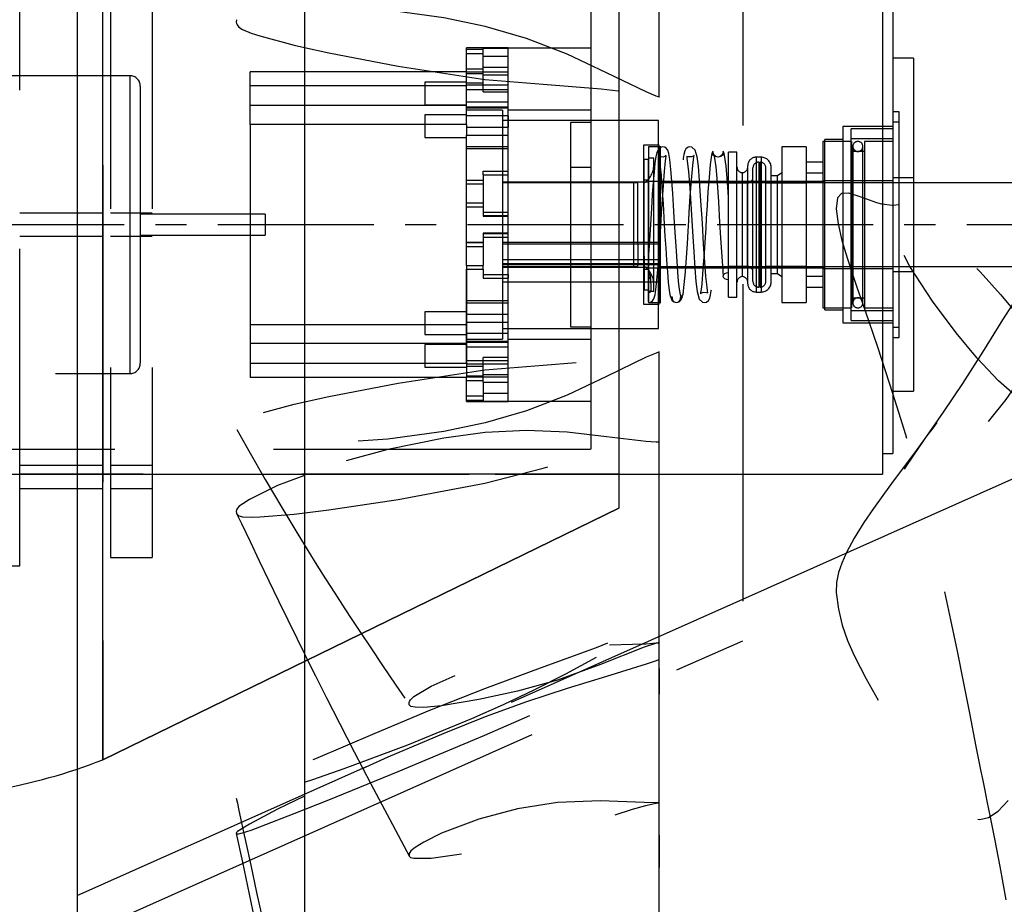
# Model space of a CAD drawing. Extents: x -135 to 10, y 84 to 175.
# Tile 34 of 53: x -5.77 to 0.15, y 101.18 to 106.5. Entities that reach past the tile are written whole.
import ezdxf

# ---------------------------------------------------------------- set-up
doc = ezdxf.new("R2010")
doc.units = 0
doc.header["$LTSCALE"] = 1.5
doc.header["$MEASUREMENT"] = 0
doc.linetypes.add('CENTER', pattern=[2, 1.25, -0.25, 0.25, -0.25])
doc.linetypes.add('SLDHIDDEN0', pattern=[1.905, 1.27, -0.635])
doc.layers.get('0').update_dxf_attribs({"linetype": 'CONTINUOUS'})
doc.layers.get('DEFPOINTS').update_dxf_attribs({"linetype": 'CONTINUOUS'})
for name, color, linetype in [('DIM', 1, 'CONTINUOUS'), ('DUCT', 30, 'CONTINUOUS'), ('HULL', 7, 'CONTINUOUS'), ('TAIL', 140, 'CONTINUOUS')]:
    doc.layers.add(name, color=color, linetype=linetype)
doc.styles.add('ENGR', font='Romans', dxfattribs={"oblique": 15})
doc.dimstyles.get("Standard").update_dxf_attribs({"dimtxt": 0.18, "dimasz": 0.18, "dimexe": 0.18, "dimexo": 0.0625, "dimgap": 0.09, "dimtad": 0, "dimtih": 1, "dimtoh": 1, "dimdec": 4, "dimzin": 0, "dimtxsty": 'STANDARD', "dimcen": 0.09, "dimazin": 3, "dimtfac": 1, "dimtdec": 4, "dimtofl": 0, "dimtmove": 0, "dimatfit": 3, "dimtolj": 1, "dimtzin": 0})

# ---------------------------------------------------------------- blocks, each defined once
blk = doc.blocks.new('*D11')
at = {"color": 0, "linetype": 'BYBLOCK'}
for start, end in [(335.70973, 354.45741), (305.54259, 323.93941)]:
    blk.add_arc((-66.6118, 105.266), 11.1687, start, end, dxfattribs=at)
for points in [[(-55.6751, 104.1959), (-55.3155, 104.1785), (-55.4431, 105.266)], [(-60.0219, 96.0268), (-60.2168, 96.3295), (-61.0274, 95.5936)]]:
    blk.add_solid(points, dxfattribs=at)
at = {"layer": 'DEFPOINTS', "color": 0, "linetype": 'BYBLOCK'}
for p in [(-100.5781, 105.266), (-66.6118, 105.266), (0.4895, 105.266), (-58.0561, 98.0869), (-60.1729, 94.1135)]:
    blk.add_point(p, dxfattribs=at)
at = {"color": 0, "linetype": 'BYBLOCK', "insert": (-56.9394, 99.6816), "char_height": 0.9, "attachment_point": 5, "style": 'ENGR'}
blk.add_mtext('\\A1;60°', dxfattribs=at)
blk = doc.blocks.new('*D10')
at = {"color": 0, "linetype": 'BYBLOCK'}
for start, end in [(36.08281, 54.4378), (5.5622, 24.27056)]:
    blk.add_arc((-66.6118, 105.266), 11.1294, start, end, dxfattribs=at)
for points in [[(-60.2366, 114.1682), (-60.0416, 114.4709), (-61.0471, 114.9043)], [(-55.355, 106.3534), (-55.7146, 106.336), (-55.4824, 105.266)]]:
    blk.add_solid(points, dxfattribs=at)
at = {"layer": 'DEFPOINTS', "color": 0, "linetype": 'BYBLOCK'}
for p in [(-60.1729, 116.4184), (-56.1536, 109.0724), (-100.5781, 105.266), (-66.6118, 105.266), (0.4895, 105.266)]:
    blk.add_point(p, dxfattribs=at)
at = {"color": 0, "linetype": 'BYBLOCK', "insert": (-56.9735, 110.8306), "char_height": 0.9, "attachment_point": 5, "style": 'ENGR'}
blk.add_mtext('\\A1;60°', dxfattribs=at)
blk = doc.blocks.new('*D12')
at = {"color": 0, "linetype": 'BYBLOCK'}
for start, end in [(134.83605, 147.71977), (160.50608, 173.73537)]:
    blk.add_arc((-38.9555, 105.266), 9.8825, start, end, dxfattribs=at)
for points in [[(-46.0433, 112.4083), (-45.8038, 112.1395), (-45.1172, 112.9924)], [(-48.5993, 106.3345), (-48.9588, 106.3542), (-48.838, 105.266)]]:
    blk.add_solid(points, dxfattribs=at)
at = {"layer": 'DEFPOINTS', "color": 0, "linetype": 'BYBLOCK'}
for p in [(-45.9425, 114.0274), (-47.1209, 110.833), (-100.5781, 105.266), (-38.9555, 105.266), (0.4895, 105.266)]:
    blk.add_point(p, dxfattribs=at)
at = {"color": 0, "linetype": 'BYBLOCK', "insert": (-47.8594, 109.5538), "char_height": 0.9, "attachment_point": 5, "style": 'ENGR'}
blk.add_mtext('\\A1;51°', dxfattribs=at)
blk = doc.blocks.new('*D13')
at = {"color": 0, "linetype": 'BYBLOCK'}
blk.add_line((-44.4111, 98.4249), (-45.7574, 96.7367), dxfattribs=at)
for start, end in [(186.29855, 199.46098), (212.31697, 225.13002)]:
    blk.add_arc((-38.9555, 105.266), 9.8293, start, end, dxfattribs=at)
for points in [[(-48.9053, 104.1777), (-48.5458, 104.1975), (-48.7849, 105.266)], [(-45.7703, 98.4342), (-46.0099, 98.1655), (-45.084, 97.5811)]]:
    blk.add_solid(points, dxfattribs=at)
at = {"layer": 'DEFPOINTS', "color": 0, "linetype": 'BYBLOCK'}
for p in [(-100.5781, 105.266), (-38.9555, 105.266), (0.4895, 105.266), (-48.3482, 102.3687), (-43.9435, 99.0113)]:
    blk.add_point(p, dxfattribs=at)
at = {"color": 0, "linetype": 'BYBLOCK', "insert": (-47.8115, 101.0012), "char_height": 0.9, "attachment_point": 5, "style": 'ENGR'}
blk.add_mtext('\\A1;51°', dxfattribs=at)
blk = doc.blocks.new('*D16')
at = {"color": 0, "linetype": 'BYBLOCK'}
blk.add_arc((-38.9555, 105.266), 5.9279, 10.45314, 15.26114, dxfattribs=at)
for points in [[(-33.4053, 106.7633), (-33.068, 106.8893), (-33.6147, 107.838)], [(-32.9467, 106.3579), (-33.3052, 106.3251), (-33.0276, 105.266)]]:
    blk.add_solid(points, dxfattribs=at)
at = {"layer": 'DEFPOINTS', "color": 0, "linetype": 'BYBLOCK'}
for p in [(-31.2973, 108.954), (-33.0938, 106.1495), (-100.5781, 105.266), (-38.9555, 105.266), (0.4895, 105.266)]:
    blk.add_point(p, dxfattribs=at)
at = {"color": 0, "linetype": 'BYBLOCK', "insert": (-30.4252, 107.2129), "char_height": 0.9, "attachment_point": 5, "style": 'ENGR'}
blk.add_mtext('\\A1;26°', dxfattribs=at)

msp = doc.modelspace()

# ---------------------------------------------------------------- linework, layer by layer
at = {"layer": 'DUCT', "linetype": 'CONTINUOUS'}
for p, q in [((-4.0579, 114.7958), (-4.0579, 95.7361)), ((-5.4244, 109.5469), (-5.4244, 100.9851)), ((-5.4244, 100.9851), (-4.4296, 101.428))]:
    msp.add_line(p, q, dxfattribs=at)
at = {"layer": 'DUCT', "linetype": 'SLDHIDDEN0'}
for p, q in [((-1.4244, 107.766), (-1.4244, 102.766)), ((-1.4244, 103.016), (0.9923, 104.0919)), ((-5.4244, 101.2351), (-1.4244, 103.016)), ((-4.4296, 101.428), (-1.4244, 102.766)), ((-1.925, 102.4448), (-1.9254, 102.7555)), ((-1.925, 101.404), (-1.9254, 101.7929))]:
    msp.add_line(p, q, dxfattribs=at)
at = {"layer": 'DUCT', "linetype": 'SLDHIDDEN0', "flags": 128}
for points in [[(-1.9262, 106.0317), (-1.9264, 107.0029), (-1.9254, 107.7766)], [(-1.9244, 106.0314), (-1.9244, 106.0314), (-1.9244, 106.0314), (-1.9244, 106.0314), (-1.9244, 106.0314), (-1.9245, 106.0314), (-1.9247, 106.0315), (-1.9257, 106.0318), (-1.9295, 106.0331), (-1.9447, 106.0387), (-2.005, 106.0631), (-2.242, 106.1777), (-2.4799, 106.2907), (-2.7237, 106.3846), (-2.9714, 106.4576), (-3.221, 106.5079), (-3.5568, 106.5553), (-3.8913, 106.5762), (-4.2203, 106.5622), (-4.388, 106.5335), (-4.4286, 106.5212), (-4.4496, 106.5119), (-4.4602, 106.5037), (-4.4642, 106.4975)], [(-4.0579, 106.3314), (-3.9108, 106.2983), (-3.4941, 106.2177), (-2.9732, 106.1384), (-2.6223, 106.1107), (-2.274, 106.0823), (-2.0993, 106.0613), (-2.0118, 106.0481), (-1.9681, 106.0401), (-1.9462, 106.0358), (-1.939, 106.0343), (-1.9317, 106.0329), (-1.9281, 106.0321), (-1.9268, 106.0319), (-1.926, 106.0317), (-1.9255, 106.0316), (-1.9251, 106.0315), (-1.9249, 106.0314), (-1.9247, 106.0314), (-1.9246, 106.0314), (-1.9245, 106.0314), (-1.9245, 106.0314), (-1.9245, 106.0314), (-1.9244, 106.0314), (-1.9244, 106.0314), (-1.9244, 106.0314), (-1.9244, 106.0314), (-1.9244, 106.0314), (-1.9244, 106.0314), (-1.9244, 106.0314), (-1.9244, 106.0314), (-1.9244, 106.0314), (-1.9244, 106.0314)], [(0.9955, 105.7315), (0.9955, 105.7315), (0.9955, 105.7315), (0.9955, 105.7315), (0.9955, 105.7315), (0.9954, 105.7314), (0.9952, 105.731), (0.9941, 105.7292), (0.99, 105.7223), (0.9732, 105.6943), (0.9647, 105.6801), (0.9309, 105.6223), (0.8627, 105.5013), (0.7487, 105.2872), (0.6409, 105.0606), (0.5472, 104.8607), (0.4456, 104.6657), (0.3371, 104.4791), (0.1573, 104.215), (0.0589, 104.0935), (-0.0461, 103.979), (-0.1576, 103.8713), (-0.2751, 103.7697), (-0.3983, 103.6735), (-0.4474, 103.6422), (-0.4761, 103.6285), (-0.4992, 103.6208), (-0.514, 103.6184), (-0.5255, 103.6198), (-0.5338, 103.6254), (-0.5361, 103.6343), (-0.5239, 103.6759), (-0.4863, 103.745), (-0.4374, 103.8194), (-0.3309, 103.9741), (-0.2169, 104.1388), (-0.1014, 104.3111), (0.0184, 104.5), (0.1394, 104.6938), (0.2633, 104.8873), (0.4333, 105.1263), (0.618, 105.3436), (0.7167, 105.4425), (0.8156, 105.5367), (0.9106, 105.6318), (0.9547, 105.6809), (0.9757, 105.7059), (0.9857, 105.7187), (0.9891, 105.723), (0.9924, 105.7273), (0.9934, 105.7288), (0.9941, 105.7297), (0.9946, 105.7304), (0.9949, 105.7308), (0.9951, 105.7311), (0.9952, 105.7312), (0.9953, 105.7313), (0.9954, 105.7314), (0.9954, 105.7315), (0.9954, 105.7315), (0.9954, 105.7315), (0.9954, 105.7315), (0.9955, 105.7315), (0.9955, 105.7315), (0.9955, 105.7315), (0.9955, 105.7315), (0.9955, 105.7315), (0.9955, 105.7315), (0.9955, 105.7315), (0.9955, 105.7315), (0.9955, 105.7315), (0.9955, 105.7315)], [(-0.4825, 105.3844), (-0.5255, 105.3806), (-0.5883, 105.3898), (-0.6188, 105.398), (-0.6627, 105.4126), (-0.7188, 105.4334), (-0.7875, 105.4554), (-0.8305, 105.4535), (-0.8544, 105.427), (-0.8629, 105.3602), (-0.8516, 105.2716), (-0.828, 105.1702), (-0.7971, 105.0661), (-0.7671, 104.9742), (-0.7388, 104.8911), (-0.7052, 104.7946), (-0.6659, 104.6832), (-0.6139, 104.532), (-0.5656, 104.3842), (-0.5236, 104.2528), (-0.4879, 104.1399), (-0.4469, 104.0045), (-0.4062, 103.8605), (-0.3638, 103.7014), (-0.3173, 103.5184), (-0.267, 103.3106), (-0.2184, 103.0946), (-0.1748, 102.8907), (-0.1359, 102.7033), (-0.0992, 102.5208), (-0.0619, 102.3296), (-0.0234, 102.1308), (-0.0094, 102.0598), (0.0045, 101.9901), (0.0177, 101.9251), (0.0298, 101.8654), (0.0429, 101.8012), (0.0623, 101.7056), (0.0881, 101.5753), (0.1198, 101.4094), (0.1572, 101.2083)], [(0.9955, 104.1012), (0.9955, 104.1012), (0.9955, 104.1012), (0.9955, 104.1012), (0.9955, 104.1012), (0.9955, 104.1011), (0.9954, 104.1011), (0.9954, 104.1011), (0.9951, 104.1011), (0.9942, 104.1008), (0.9903, 104.0999), (0.9739, 104.096), (0.939, 104.0888), (0.8638, 104.077), (0.7002, 104.0651), (0.5374, 104.0801), (0.3842, 104.1304), (0.2412, 104.2157), (0.1119, 104.3279), (-0.0153, 104.4634), (-0.1417, 104.6167), (-0.2839, 104.8057), (-0.4196, 105.015), (-0.4814, 105.1299), (-0.5268, 105.255), (-0.536, 105.3218), (-0.5324, 105.344), (-0.5219, 105.3634), (-0.5103, 105.3737), (-0.4918, 105.3805), (-0.4655, 105.3803), (-0.4231, 105.3645), (-0.3442, 105.3082), (-0.2706, 105.244), (-0.1292, 105.1161), (0.0032, 104.983), (0.1258, 104.8467), (0.2392, 104.7105), (0.3449, 104.5788), (0.4605, 104.4352), (0.4681, 104.4261)], [(-1.9244, 104.5006), (-1.9244, 104.5006), (-1.9244, 104.5006), (-1.9244, 104.5006), (-1.9244, 104.5005), (-1.9245, 104.5005), (-1.9247, 104.5004), (-1.9257, 104.5001), (-1.9295, 104.4988), (-1.9447, 104.4932), (-2.005, 104.4688), (-2.242, 104.3542), (-2.4799, 104.2412), (-2.7237, 104.1474), (-2.9714, 104.0744), (-3.221, 104.024), (-3.5568, 103.9767), (-3.8913, 103.9557), (-4.2203, 103.9697), (-4.388, 103.9984), (-4.4286, 104.0108), (-4.4496, 104.0201), (-4.4602, 104.0282), (-4.4656, 104.0366), (-4.4675, 104.047), (-4.466, 104.0567), (-4.4617, 104.0662), (-4.4512, 104.0791), (-4.4295, 104.0939), (-4.3786, 104.1152), (-4.3263, 104.1311), (-4.1191, 104.1868), (-3.9108, 104.2337), (-3.4941, 104.3142), (-2.9732, 104.3935), (-2.6223, 104.4212), (-2.274, 104.4496), (-2.0993, 104.4706), (-2.0118, 104.4838), (-1.9681, 104.4918), (-1.9462, 104.4961), (-1.939, 104.4976), (-1.9317, 104.499), (-1.9281, 104.4998), (-1.9268, 104.5001), (-1.926, 104.5002), (-1.9255, 104.5004), (-1.9251, 104.5004), (-1.9249, 104.5005), (-1.9247, 104.5005), (-1.9246, 104.5005), (-1.9245, 104.5006), (-1.9245, 104.5006), (-1.9245, 104.5006), (-1.9244, 104.5006), (-1.9244, 104.5006), (-1.9244, 104.5006), (-1.9244, 104.5006), (-1.9244, 104.5006), (-1.9244, 104.5006), (-1.9244, 104.5006), (-1.9244, 104.5006), (-1.9244, 104.5006)], [(-1.9254, 102.7555), (-1.9264, 103.529), (-1.9262, 104.5002)], [(-0.2576, 104.0781), (-0.2828, 104.0438), (-0.3134, 104.0022), (-0.3824, 103.909), (-0.4521, 103.8152), (-0.5198, 103.7241), (-0.5824, 103.6388), (-0.6392, 103.5599), (-0.6967, 103.4763), (-0.7548, 103.3827), (-0.8002, 103.2961), (-0.8287, 103.232), (-0.8488, 103.1748), (-0.8604, 103.1151), (-0.8621, 103.0547), (-0.849, 102.9549), (-0.8257, 102.8594), (-0.7939, 102.7671), (-0.7546, 102.677), (-0.6824, 102.537), (-0.6046, 102.3974), (-0.5126, 102.2517), (-0.4307, 102.1291), (-0.3617, 102.0235), (-0.3003, 101.9383), (-0.2409, 101.8612), (-0.2115, 101.8248), (-0.1817, 101.792), (-0.1512, 101.7638), (-0.1201, 101.739), (-0.0851, 101.716), (-0.0454, 101.6985), (0, 101.6924), (0.0533, 101.7041), (0.1117, 101.7425), (0.1715, 101.8066)], [(-4.4643, 104.0343), (-4.3924, 103.9075), (-4.2933, 103.7356), (-4.1938, 103.5664), (-4.097, 103.4052), (-4.0375, 103.308), (-3.9828, 103.22), (-3.9314, 103.1385), (-3.876, 103.0517), (-3.8154, 102.9584), (-3.7722, 102.8926), (-3.7204, 102.8146), (-3.6592, 102.7229), (-3.5883, 102.6176), (-3.5078, 102.4986), (-3.4254, 102.3769)], [(-1.9244, 103.9597), (-1.9244, 103.9597), (-1.9244, 103.9597), (-1.9244, 103.9597), (-1.9244, 103.9597), (-1.9245, 103.9597), (-1.9247, 103.9597), (-1.9257, 103.9597), (-1.9295, 103.9596), (-1.9447, 103.9597), (-2.005, 103.9623), (-2.242, 103.9909), (-2.4799, 104.0195), (-2.7237, 104.0289), (-2.9714, 104.0171), (-3.221, 103.9824), (-3.5568, 103.9152), (-3.8913, 103.8226), (-4.0579, 103.7596)], [(-4.4648, 103.5312), (-4.4617, 103.5258), (-4.4512, 103.5172), (-4.4295, 103.5105), (-4.3786, 103.5075), (-4.3263, 103.5099), (-4.1191, 103.5267), (-3.9108, 103.5521), (-3.4941, 103.6151), (-2.9732, 103.7135), (-2.6223, 103.8033), (-2.274, 103.8916), (-2.0993, 103.9297), (-2.0118, 103.9463), (-1.9681, 103.9533), (-1.9462, 103.9565), (-1.939, 103.9576), (-1.9317, 103.9587), (-1.9281, 103.9592), (-1.9268, 103.9593), (-1.926, 103.9594), (-1.9255, 103.9595), (-1.9251, 103.9595), (-1.9249, 103.9596), (-1.9247, 103.9596), (-1.9246, 103.9596), (-1.9245, 103.9596), (-1.9245, 103.9596), (-1.9245, 103.9596), (-1.9244, 103.9596), (-1.9244, 103.9596), (-1.9244, 103.9596), (-1.9244, 103.9596), (-1.9244, 103.9596), (-1.9244, 103.9597), (-1.9244, 103.9597), (-1.9244, 103.9597), (-1.9244, 103.9597), (-1.9244, 103.9597)], [(-1.9254, 101.7929), (-1.9264, 102.7613), (-1.9262, 103.96)], [(-2.3057, 102.6654), (-2.4884, 102.5658), (-2.6749, 102.4707), (-2.864, 102.3805), (-3.0545, 102.2958), (-3.4381, 102.1385), (-3.8204, 101.9957), (-4.0098, 101.9306), (-4.1973, 101.8718), (-4.3805, 101.8236), (-4.4247, 101.8148), (-4.4478, 101.8115), (-4.4592, 101.8115), (-4.4651, 101.8135), (-4.4675, 101.8176), (-4.4663, 101.8226), (-4.4623, 101.8285), (-4.4523, 101.8378), (-4.4322, 101.8514), (-4.3442, 101.8965), (-4.1671, 101.9789), (-3.9892, 102.058), (-3.633, 102.2109), (-3.3035, 102.3481), (-2.9738, 102.4795), (-2.6386, 102.6031), (-2.3035, 102.7258), (-2.1357, 102.7904), (-1.9681, 102.8585), (-1.9263, 102.8764), (-1.925, 102.877), (-1.9247, 102.8771), (-1.9245, 102.8772), (-1.9245, 102.8772), (-1.9244, 102.8772), (-1.9244, 102.8772), (-1.9244, 102.8772), (-1.9244, 102.8772), (-1.9244, 102.8772), (-1.9244, 102.8772), (-1.9244, 102.8772), (-1.9244, 102.8772), (-1.9244, 102.8772), (-1.9244, 102.8772), (-1.9244, 102.8772), (-1.9245, 102.8772), (-1.9248, 102.877), (-1.9259, 102.8764), (-1.9305, 102.8741), (-1.9351, 102.8718), (-1.9397, 102.8694), (-1.958, 102.86), (-2.0305, 102.8211), (-2.3057, 102.6654)], [(-1.9254, 98.2426), (-1.9264, 100.3049), (-1.9262, 102.8763)], [(-1.9244, 102.7548), (-1.9244, 102.7548), (-1.9244, 102.7548), (-1.9244, 102.7548), (-1.9244, 102.7548), (-1.9244, 102.7548), (-1.9246, 102.7547), (-1.9251, 102.7546), (-1.9272, 102.7541), (-1.9315, 102.7529), (-1.9484, 102.7482), (-2.0156, 102.7263), (-2.2781, 102.6229), (-2.5377, 102.529), (-2.777, 102.4633), (-3.0102, 102.4125), (-3.2338, 102.3748), (-3.3411, 102.3653), (-3.393, 102.366), (-3.4177, 102.3709), (-3.4247, 102.376), (-3.428, 102.3812), (-3.4294, 102.3882), (-3.4286, 102.3949), (-3.4263, 102.4014), (-3.42, 102.4113), (-3.3998, 102.4298), (-3.2968, 102.4937), (-3.0774, 102.5893), (-2.8468, 102.6592), (-2.6101, 102.7106), (-2.4894, 102.7269), (-2.2447, 102.7402), (-2.0861, 102.7442), (-2.0057, 102.7473), (-1.9652, 102.7503), (-1.9448, 102.7524), (-1.9346, 102.7536), (-1.9312, 102.754), (-1.9278, 102.7544), (-1.9261, 102.7546), (-1.9255, 102.7547), (-1.9252, 102.7547), (-1.9249, 102.7548), (-1.9247, 102.7548), (-1.9246, 102.7548), (-1.9246, 102.7548), (-1.9245, 102.7548), (-1.9245, 102.7548), (-1.9244, 102.7548), (-1.9244, 102.7548), (-1.9244, 102.7548), (-1.9244, 102.7548), (-1.9244, 102.7548), (-1.9244, 102.7548), (-1.9244, 102.7548), (-1.9244, 102.7548), (-1.9244, 102.7548), (-1.9244, 102.7548)], [(-4.467, 101.6081), (-4.466, 101.6064), (-4.4617, 101.6052), (-4.4512, 101.606), (-4.4295, 101.6113), (-4.3786, 101.6283), (-4.3263, 101.6477), (-4.1191, 101.7271), (-3.9108, 101.8098), (-3.4941, 101.9795), (-2.9732, 102.198), (-2.6223, 102.3527), (-2.274, 102.5059), (-2.0993, 102.5808), (-2.0118, 102.6175), (-1.9681, 102.6354), (-1.9462, 102.6443), (-1.939, 102.6472), (-1.9317, 102.6502), (-1.9281, 102.6517), (-1.9268, 102.6522), (-1.926, 102.6525), (-1.9255, 102.6527), (-1.9251, 102.6529), (-1.9249, 102.6529), (-1.9247, 102.653), (-1.9246, 102.6531), (-1.9245, 102.6531), (-1.9245, 102.6531), (-1.9245, 102.6531), (-1.9244, 102.6531), (-1.9244, 102.6531), (-1.9244, 102.6531), (-1.9244, 102.6532), (-1.9244, 102.6532), (-1.9244, 102.6532), (-1.9244, 102.6532), (-1.9244, 102.6532), (-1.9244, 102.6532), (-1.9244, 102.6532)], [(-4.0579, 102.6868), (-4.0476, 102.6659), (-3.9919, 102.5542), (-3.926, 102.423), (-3.848, 102.27), (-3.7592, 102.0984), (-3.6582, 101.9055), (-3.5448, 101.6914), (-3.4267, 101.4695)], [(-1.9244, 102.6532), (-1.9244, 102.6532), (-1.9244, 102.6532), (-1.9244, 102.6532), (-1.9244, 102.6532), (-1.9245, 102.6531), (-1.9247, 102.6531), (-1.9257, 102.6527), (-1.9295, 102.6513), (-1.9447, 102.6459), (-2.005, 102.6252), (-2.242, 102.551), (-2.4799, 102.4784), (-2.7237, 102.3979), (-2.9714, 102.3082), (-3.221, 102.2087), (-3.5568, 102.0664), (-3.8913, 101.9145), (-4.0579, 101.8325)], [(-1.9254, 97.8439), (-1.9264, 99.9868), (-1.9262, 102.6532)], [(-4.4674, 101.8195), (-4.4609, 101.789), (-4.454, 101.7564), (-4.4458, 101.7179), (-4.4357, 101.6712), (-4.4239, 101.6164), (-4.4103, 101.5536), (-4.3807, 101.4173), (-4.3449, 101.2539), (-4.3036, 101.0659), (-4.068, 100.0197), (-3.9712, 99.6037), (-3.8765, 99.206), (-3.7856, 98.832), (-3.6991, 98.4817), (-3.626, 98.1893), (-3.5558, 97.9101), (-3.5381, 97.8401), (-3.5209, 97.7719), (-3.5042, 97.7055), (-3.4858, 97.6331), (-3.4589, 97.5262), (-3.4292, 97.409)], [(-1.9244, 101.7936), (-1.9244, 101.7936), (-1.9244, 101.7936), (-1.9244, 101.7936), (-1.9244, 101.7936), (-1.9244, 101.7936), (-1.9246, 101.7936), (-1.9251, 101.7936), (-1.9272, 101.7935), (-1.9315, 101.7933), (-1.9484, 101.7927), (-2.0156, 101.7928), (-2.2781, 101.8035), (-2.5377, 101.7946), (-2.777, 101.7554), (-3.0102, 101.6929), (-3.2338, 101.6095), (-3.3411, 101.5559), (-3.393, 101.5236), (-3.4177, 101.5034), (-3.4247, 101.4941), (-3.428, 101.487), (-3.4294, 101.4795), (-3.4286, 101.4735), (-3.4263, 101.4688), (-3.42, 101.4634), (-3.3998, 101.4585), (-3.2968, 101.4598), (-3.0774, 101.4901), (-2.8468, 101.5371), (-2.6101, 101.5924), (-2.4894, 101.6257), (-2.2447, 101.7039), (-2.0861, 101.7535), (-2.0057, 101.776), (-1.9652, 101.7856), (-1.9448, 101.7898), (-1.9346, 101.7918), (-1.9312, 101.7924), (-1.9278, 101.7931), (-1.9261, 101.7933), (-1.9255, 101.7934), (-1.9252, 101.7935), (-1.9249, 101.7935), (-1.9247, 101.7936), (-1.9246, 101.7936), (-1.9246, 101.7936), (-1.9245, 101.7936), (-1.9245, 101.7936), (-1.9244, 101.7936), (-1.9244, 101.7936), (-1.9244, 101.7936), (-1.9244, 101.7936), (-1.9244, 101.7936), (-1.9244, 101.7936), (-1.9244, 101.7936), (-1.9244, 101.7936), (-1.9244, 101.7936), (-1.9244, 101.7936)]]:
    msp.add_lwpolyline(points, dxfattribs=at)
at = {"layer": 'DUCT', "linetype": 'CONTINUOUS', "flags": 128}
for points in [[(-4.4642, 106.4975), (-4.4656, 106.4953), (-4.4675, 106.485), (-4.466, 106.4752), (-4.4617, 106.4657), (-4.4512, 106.4528), (-4.4295, 106.438), (-4.3786, 106.4167), (-4.3263, 106.4008), (-4.1191, 106.3451), (-4.0579, 106.3314)], [(-4.0579, 103.7596), (-4.2203, 103.6983), (-4.388, 103.6145), (-4.4286, 103.5892), (-4.4496, 103.5734), (-4.4602, 103.5621), (-4.4656, 103.5524), (-4.4675, 103.542), (-4.466, 103.5333), (-4.4648, 103.5312)], [(-4.4651, 103.531), (-4.4366, 103.4711), (-4.3846, 103.3619), (-4.3296, 103.2465), (-4.2713, 103.1249), (-4.2142, 103.0064), (-4.1582, 102.8911), (-4.1023, 102.7768), (-4.0579, 102.6868)], [(-4.0579, 101.8325), (-4.2203, 101.7527), (-4.388, 101.6629), (-4.4286, 101.6395), (-4.4496, 101.6264), (-4.4602, 101.6186), (-4.4656, 101.6133), (-4.4675, 101.6089), (-4.467, 101.6081)], [(-4.4673, 101.608), (-4.4309, 101.4344), (-4.36, 101.0984), (-4.2975, 100.8046), (-4.2422, 100.5467), (-4.1941, 100.3241), (-4.1533, 100.1369), (-4.1303, 100.0318), (-4.1061, 99.922), (-4.0746, 99.7793), (-4.0579, 99.7043)]]:
    msp.add_lwpolyline(points, dxfattribs=at)
at = {"layer": 'HULL', "color": 1, "linetype": 'CENTER', "ltscale": 0.5}
msp.add_line((-100.5781, 105.266), (0.4895, 105.266), dxfattribs=at)
at = {"layer": 'TAIL', "linetype": 'CONTINUOUS'}
for p, q in [((-5.2688, 102.0504), (-5.2688, 108.4815)), ((-2.1688, 106.9696), (-2.1688, 103.5624)), ((-0.5842, 106.766), (-0.5842, 103.766)), ((-0.523, 106.641), (-0.523, 103.891)), ((-0.398, 106.266), (-0.523, 106.266)), ((-0.398, 106.266), (-0.398, 104.266)), ((1.7642, 105.5172), (-0.398, 105.5172)), ((-0.398, 105.0147), (1.7642, 105.0147)), ((-0.523, 104.266), (-0.398, 104.266)), ((-0.5842, 103.891), (-0.523, 103.891)), ((-2.1688, 103.766), (-0.5842, 103.766)), ((-2.1688, 103.5624), (-5.2688, 102.0504)), ((-5.2688, 102.0504), (-2.1688, 103.5624))]:
    msp.add_line(p, q, dxfattribs=at)
at = {"layer": 'TAIL', "linetype": 'SLDHIDDEN0'}
for p, q in [((-5.2688, 108.4815), (-5.2688, 102.0504)), ((-5.7688, 103.216), (-5.7688, 107.316)), ((-5.223, 107.266), (-5.223, 103.266)), ((-4.973, 107.266), (-4.973, 103.266)), ((-2.3342, 105.266), (-2.3342, 106.616)), ((-3.0842, 106.3204), (-3.0842, 106.3285)), ((-2.8342, 106.3285), (-3.0842, 106.3285)), ((-3.0842, 106.3204), (-2.9842, 106.3204)), ((-3.0842, 106.2941), (-3.0842, 106.3204)), ((-2.9842, 106.3204), (-2.9842, 106.3258)), ((-2.9842, 106.3258), (-2.8342, 106.3258)), ((-2.9842, 106.2941), (-2.9842, 106.3204)), ((-2.8342, 106.3258), (-2.8342, 106.3285)), ((-2.3342, 106.3266), (-2.8342, 106.3266)), ((-2.8342, 106.2787), (-2.8342, 106.3258)), ((-2.8342, 106.2787), (-2.8342, 106.3258)), ((-3.0842, 105.981), (-3.0842, 106.2941)), ((-3.0842, 106.2941), (-2.9842, 106.2941)), ((-2.9842, 106.2787), (-2.9842, 106.2941)), ((-2.9842, 106.1657), (-2.9842, 106.2787)), ((-2.9842, 106.2787), (-2.8342, 106.2787)), ((-2.8342, 105.9192), (-2.8342, 106.2787)), ((-3.0842, 106.2015), (-2.9842, 106.2015)), ((-2.9842, 106.2127), (-2.8342, 106.2127)), ((-5.1067, 106.161), (-8.4117, 106.161)), ((-5.1067, 106.161), (-5.1067, 104.371)), ((-4.3842, 105.981), (-4.3842, 106.1846)), ((-3.0842, 106.1846), (-4.3842, 106.1846)), ((-2.8342, 106.1824), (-3.0842, 106.1824)), ((-3.0842, 106.1752), (-2.9842, 106.1752)), ((-2.9842, 106.0642), (-2.9842, 106.1657)), ((-2.9842, 106.1657), (-2.8342, 106.1657)), ((-5.0442, 106.0985), (-5.0442, 104.4335)), ((-3.0842, 106.0996), (-4.3842, 106.0996)), ((-3.0842, 106.1213), (-3.3342, 106.1213)), ((-3.3342, 106.1213), (-3.3342, 105.9853)), ((-3.0842, 105.981), (-3.0842, 106.1184)), ((-3.0842, 106.1184), (-2.9842, 106.1184)), ((-2.8342, 106.1039), (-3.0842, 106.1039)), ((-3.0842, 106.0775), (-2.8342, 106.0775)), ((-2.9842, 106.0642), (-2.8342, 106.0642)), ((-4.3842, 105.868), (-4.3842, 105.981)), ((-3.0842, 105.981), (-4.3842, 105.981)), ((-3.3342, 105.9853), (-3.0842, 105.9853)), ((-3.0842, 106.0045), (-2.8342, 106.0045)), ((-3.0842, 105.868), (-3.0842, 105.981)), ((-3.0842, 105.9738), (-2.8342, 105.9738)), ((-2.8342, 105.966), (-3.0842, 105.966)), ((-3.0842, 105.9258), (-3.3342, 105.9258)), ((-3.3342, 105.9258), (-3.3342, 105.7898)), ((-2.8677, 105.9549), (-3.0842, 105.9549)), ((-2.8342, 105.9192), (-3.0842, 105.9192)), ((-2.8677, 105.9549), (-2.8677, 105.1693)), ((-2.3342, 105.9535), (-2.8342, 105.9535)), ((-2.8342, 105.9192), (-2.8342, 105.8517)), ((-2.8342, 105.8033), (-2.8342, 105.9181)), ((-0.4832, 105.9446), (-0.523, 105.9446)), ((-0.4832, 105.266), (-0.4832, 105.9446)), ((-4.3842, 105.868), (-4.3842, 104.4323)), ((-3.0842, 105.868), (-4.3842, 105.868)), ((-3.0842, 105.868), (-3.0842, 105.8033)), ((-3.0842, 105.8517), (-2.8342, 105.8517)), ((-1.9302, 105.891), (-2.8677, 105.891)), ((-2.3342, 105.8797), (-2.4592, 105.8797)), ((-2.4592, 105.8797), (-2.4592, 105.6759)), ((-1.9302, 104.641), (-1.9302, 105.891)), ((-0.523, 105.856), (-0.823, 105.856)), ((-0.823, 105.856), (-0.823, 104.676)), ((-0.4832, 105.8823), (-0.523, 105.8823)), ((-3.3342, 105.7898), (-3.0842, 105.7898)), ((-3.0842, 105.1353), (-3.0842, 105.8033)), ((-3.0842, 105.8033), (-2.8342, 105.8033)), ((-2.8342, 105.1903), (-2.8342, 105.8033)), ((-0.523, 105.8427), (-0.773, 105.8427)), ((-0.773, 105.266), (-0.773, 105.8427)), ((-3.0842, 105.7358), (-2.8342, 105.7358)), ((-2.0212, 105.743), (-2.0212, 104.9287)), ((-1.9262, 105.743), (-2.0212, 105.743)), ((-1.9912, 105.7345), (-1.9912, 104.9348)), ((-1.9212, 105.7345), (-1.9912, 105.7345)), ((-1.9262, 104.7889), (-1.9262, 105.743)), ((-1.9212, 105.738), (-1.9212, 104.9322)), ((-1.19, 105.7345), (-1.19, 104.9348)), ((-1.043, 105.7345), (-1.19, 105.7345)), ((-1.043, 105.7345), (-1.043, 104.9348)), ((-0.943, 105.766), (-0.943, 104.9125)), ((-0.771, 105.766), (-0.943, 105.766)), ((-0.9302, 104.7546), (-0.9302, 105.7774)), ((-0.823, 105.7774), (-0.9302, 105.7774)), ((-0.523, 105.7816), (-0.773, 105.7816)), ((-0.771, 105.766), (-0.771, 104.9125)), ((-0.7624, 105.7358), (-0.7624, 104.7961)), ((-0.7021, 104.7961), (-0.7021, 105.7358)), ((-0.6934, 105.766), (-0.6934, 104.9125)), ((-0.523, 105.766), (-0.6934, 105.766)), ((-3.0842, 105.7238), (-2.8342, 105.7238)), ((-2.4592, 105.6759), (-2.4592, 104.6523)), ((-1.51, 104.8295), (-1.51, 105.7025)), ((-1.4587, 105.7025), (-1.51, 105.7025)), ((-1.4587, 104.8295), (-1.4587, 105.7025)), ((-1.3133, 105.6708), (-1.3439, 105.6708)), ((-1.3439, 105.6703), (-1.3439, 104.8612)), ((-1.3133, 105.6703), (-1.3133, 104.8612)), ((-0.6934, 105.7062), (-0.771, 105.7062)), ((-2.3342, 105.6097), (-2.4592, 105.6097)), ((-1.99, 105.6573), (-2.0162, 105.6573)), ((-2.0162, 104.9893), (-2.0162, 105.6563)), ((-1.9587, 105.6664), (-1.9912, 105.6664)), ((-1.99, 104.8746), (-1.99, 105.6573)), ((-1.9587, 104.8655), (-1.9587, 105.6664)), ((-1.3939, 104.9111), (-1.3939, 105.6208)), ((-1.3277, 105.6409), (-1.3277, 104.8905)), ((-1.3204, 105.6409), (-1.3204, 104.8905)), ((-1.2533, 104.9211), (-1.2533, 105.6108)), ((-0.943, 105.6424), (-1.043, 105.6424)), ((-2.9842, 105.5655), (-2.9842, 105.5872)), ((-2.9842, 105.5872), (-2.8342, 105.5872)), ((-2.9842, 105.5655), (-2.9842, 105.3178)), ((-2.9842, 105.5655), (-2.8342, 105.5655)), ((-1.4263, 104.9539), (-1.4263, 105.578)), ((-1.3627, 104.9255), (-1.3627, 105.6064)), ((-1.2854, 104.9255), (-1.2854, 105.6064)), ((-1.2152, 105.5595), (-1.2533, 105.5595)), ((-1.19, 105.5779), (-1.2152, 105.5595)), ((-1.2152, 104.9724), (-1.2152, 105.5595)), ((-0.943, 105.5761), (-1.043, 105.5761)), ((-3.0842, 105.5341), (-2.9842, 105.5341)), ((-3.0842, 105.5113), (-2.9842, 105.5113)), ((-2.0803, 105.5219), (-2.8677, 105.5219)), ((-2.0552, 105.5172), (-2.8677, 105.5172)), ((-1.99, 105.521), (-2.3342, 105.521)), ((-2.0803, 105.5219), (-2.0803, 105.23)), ((-2.0552, 105.1516), (-2.0552, 105.5172)), ((-1.99, 105.5341), (-2.0162, 105.5341)), ((-2.0162, 105.0764), (-2.0162, 105.5331)), ((-2.0162, 105.0892), (-2.0162, 105.516)), ((-0.9302, 105.5244), (-1.99, 105.5244)), ((-0.398, 105.5172), (-1.9302, 105.5172)), ((-1.3977, 105.516), (-1.51, 105.516)), ((-1.3977, 105.5154), (-1.3977, 105.016)), ((-1.19, 105.516), (-1.2854, 105.516)), ((-1.043, 105.516), (-1.19, 105.516)), ((-0.523, 105.5292), (-0.943, 105.5292)), ((-0.398, 105.5472), (-0.523, 105.5472)), ((-3.0842, 105.3966), (-2.9842, 105.3966)), ((-3.0842, 105.3738), (-2.9842, 105.3738)), ((-5.2688, 105.335), (-5.7688, 105.335)), ((-4.973, 105.335), (-5.223, 105.335)), ((-4.2942, 105.3285), (-5.0442, 105.3285)), ((-4.2942, 105.3285), (-4.2942, 105.2035)), ((-3.0842, 105.3726), (-2.9842, 105.3726)), ((-2.9842, 105.3416), (-2.8342, 105.3416)), ((-2.9842, 105.32), (-2.8342, 105.32)), ((-2.9842, 105.3178), (-2.8342, 105.3178)), ((-2.3342, 103.916), (-2.3342, 105.266)), ((-0.773, 104.6892), (-0.773, 105.266)), ((-0.4832, 104.5873), (-0.4832, 105.266)), ((-5.7688, 105.197), (-5.2688, 105.197)), ((-5.223, 105.197), (-4.973, 105.197)), ((-5.0442, 105.2035), (-4.2942, 105.2035)), ((-2.9842, 105.2142), (-2.9842, 105.2119)), ((-2.8342, 105.2142), (-2.9842, 105.2142)), ((-2.9842, 105.2119), (-2.9842, 105.1903)), ((-2.9842, 105.2119), (-2.8342, 105.2119)), ((-2.0803, 105.23), (-2.0803, 105.0101)), ((-2.9842, 105.1593), (-3.0842, 105.1593)), ((-3.0842, 105.1581), (-2.9842, 105.1581)), ((-2.9842, 105.1903), (-2.9842, 105.1353)), ((-2.9842, 105.1903), (-2.8342, 105.1903)), ((-2.8677, 105.1693), (-2.8677, 104.577)), ((-1.9302, 105.1582), (-2.8677, 105.1582)), ((-2.8677, 105.1516), (-2.0552, 105.1516)), ((-2.8342, 104.9448), (-2.8342, 105.1903)), ((-2.0552, 105.1516), (-1.9302, 105.1516)), ((-2.0552, 105.1516), (-2.0552, 105.0312)), ((-3.0842, 105.1353), (-2.9842, 105.1353)), ((-3.0842, 105.0206), (-3.0842, 105.1353)), ((-2.9842, 105.1353), (-2.9842, 105.0206)), ((-2.0162, 105.016), (-2.0162, 105.0892)), ((-1.99, 104.8023), (-1.99, 105.0859)), ((-3.0842, 105.0206), (-2.9842, 105.0206)), ((-3.0842, 105.0206), (-3.0842, 104.9978)), ((-2.9842, 104.9978), (-2.9842, 105.0206)), ((-1.9302, 105.0537), (-2.8677, 105.0537)), ((-2.0552, 105.0312), (-2.8677, 105.0312)), ((-1.9302, 105.0246), (-2.8677, 105.0246)), ((-1.9302, 105.0312), (-2.0552, 105.0312)), ((-2.0552, 105.0147), (-2.0552, 105.0312)), ((-2.0162, 105.0764), (-2.0162, 104.9988)), ((-3.0842, 104.9978), (-3.0842, 104.4323)), ((-3.0842, 104.9978), (-2.9842, 104.9978)), ((-3.0842, 104.4323), (-3.0842, 104.9978)), ((-2.9842, 104.9978), (-2.9842, 104.9448)), ((-2.9842, 104.9664), (-2.8342, 104.9664)), ((-2.8677, 105.0147), (-2.0552, 105.0147)), ((-2.8677, 105.0101), (-2.0803, 105.0101)), ((-2.8342, 104.9664), (-2.8342, 104.9448)), ((-2.3342, 105.011), (-1.99, 105.011)), ((-2.0162, 105.016), (-2.0162, 104.8756)), ((-2.0162, 104.9978), (-1.99, 104.9978)), ((-1.99, 105.0075), (-0.9302, 105.0075)), ((-1.9302, 105.0147), (-0.398, 105.0147)), ((-1.51, 105.016), (-1.3977, 105.016)), ((-1.2854, 105.016), (-1.19, 105.016)), ((-1.2533, 104.9724), (-1.2152, 104.9724)), ((-1.2152, 104.9724), (-1.19, 104.954)), ((-1.19, 105.016), (-1.043, 105.016)), ((-0.943, 105.0028), (-0.523, 105.0028)), ((-0.523, 104.9847), (-0.398, 104.9847)), ((-2.9842, 104.9448), (-2.8342, 104.9448)), ((-1.9302, 104.9201), (-2.8677, 104.9201)), ((-2.8342, 104.4278), (-2.8342, 104.9448)), ((-2.4592, 104.9222), (-2.3342, 104.9222)), ((-2.0212, 104.9287), (-2.0212, 104.7889)), ((-1.9912, 104.9348), (-1.9912, 104.7975)), ((-1.9212, 104.9322), (-1.9212, 104.7939)), ((-1.19, 104.9348), (-1.19, 104.7975)), ((-1.043, 104.9558), (-0.943, 104.9558)), ((-1.043, 104.9348), (-1.043, 104.7975)), ((-0.943, 104.9125), (-0.943, 104.766)), ((-0.771, 104.9125), (-0.771, 104.766)), ((-0.6934, 104.9125), (-0.6934, 104.766)), ((-2.0162, 104.8746), (-1.99, 104.8746)), ((-1.9912, 104.8655), (-1.9587, 104.8655)), ((-1.3439, 104.8611), (-1.3133, 104.8611)), ((-1.043, 104.8895), (-0.943, 104.8895)), ((-2.8342, 104.8082), (-3.0842, 104.8082)), ((-3.0842, 104.7961), (-2.8342, 104.7961)), ((-2.0212, 104.7889), (-1.9262, 104.7889)), ((-1.9912, 104.7975), (-1.9212, 104.7975)), ((-1.51, 104.8295), (-1.4587, 104.8295)), ((-1.19, 104.7975), (-1.043, 104.7975)), ((-0.771, 104.8257), (-0.6934, 104.8257)), ((-3.0842, 104.7421), (-3.3342, 104.7421)), ((-3.3342, 104.7421), (-3.3342, 104.6646)), ((-3.0842, 104.7286), (-2.8342, 104.7286)), ((-0.943, 104.766), (-0.771, 104.766)), ((-0.9302, 104.7546), (-0.823, 104.7546)), ((-0.773, 104.7503), (-0.523, 104.7503)), ((-0.6934, 104.766), (-0.523, 104.766)), ((-3.0842, 104.6639), (-4.3842, 104.6639)), ((-3.3342, 104.6646), (-3.3342, 104.6061)), ((-3.0842, 104.6802), (-2.8342, 104.6802)), ((-0.823, 104.676), (-0.523, 104.676)), ((-0.773, 104.6892), (-0.523, 104.6892)), ((-3.3342, 104.6061), (-3.0842, 104.6061)), ((-2.8342, 104.6127), (-3.0842, 104.6127)), ((-2.8677, 104.641), (-1.9302, 104.641)), ((-2.4592, 104.6523), (-2.3342, 104.6523)), ((-0.523, 104.6496), (-0.4832, 104.6496)), ((-3.0842, 104.5509), (-4.3842, 104.5509)), ((-3.0842, 104.5466), (-3.3342, 104.5466)), ((-3.3342, 104.5466), (-3.3342, 104.4106)), ((-3.0842, 104.577), (-2.8677, 104.577)), ((-3.0842, 104.566), (-2.8342, 104.566)), ((-2.8342, 104.5581), (-3.0842, 104.5581)), ((-2.8342, 104.5785), (-2.3342, 104.5785)), ((-0.523, 104.5873), (-0.4832, 104.5873)), ((-3.0842, 104.5327), (-2.8342, 104.5327)), ((-4.3842, 104.4323), (-4.3842, 104.3474)), ((-3.0842, 104.4323), (-4.3842, 104.4323)), ((-3.0842, 104.4488), (-2.8342, 104.4488)), ((-3.0842, 104.4323), (-3.0842, 104.3474)), ((-2.8342, 104.4278), (-3.0842, 104.4278)), ((-2.9842, 104.3192), (-2.9842, 104.4677)), ((-2.8342, 104.4677), (-2.9842, 104.4677)), ((-2.8342, 104.3494), (-2.8342, 104.4278)), ((-2.8342, 104.3494), (-2.8342, 104.4278)), ((-8.4117, 104.371), (-5.1067, 104.371)), ((-3.3342, 104.4106), (-3.0842, 104.4106)), ((-2.9842, 104.4135), (-3.0842, 104.4135)), ((-3.0842, 104.3474), (-4.3842, 104.3474)), ((-3.0842, 104.3567), (-2.9842, 104.3567)), ((-3.0842, 104.2035), (-3.0842, 104.3494)), ((-2.8342, 104.3494), (-3.0842, 104.3494)), ((-3.0842, 104.3304), (-2.9842, 104.3304)), ((-2.9842, 104.3662), (-2.8342, 104.3662)), ((-2.9842, 104.3192), (-2.9842, 104.2062)), ((-2.9842, 104.3192), (-2.8342, 104.3192)), ((-2.8342, 104.2035), (-2.8342, 104.3494)), ((-2.9842, 104.2532), (-2.8342, 104.2532)), ((-3.0842, 104.2379), (-2.9842, 104.2379)), ((-3.0842, 104.2115), (-2.9842, 104.2115)), ((-3.0842, 104.2035), (-2.8342, 104.2035)), ((-2.9842, 104.2062), (-2.8342, 104.2062)), ((-2.8342, 104.2053), (-2.3342, 104.2053)), ((-9.9592, 103.916), (-2.3342, 103.916)), ((-5.2688, 103.8194), (-5.7688, 103.8194)), ((-4.973, 103.8194), (-5.223, 103.8194)), ((-8.7688, 103.766), (-5.223, 103.766)), ((-5.7688, 103.766), (-2.1688, 103.766)), ((-2.1688, 103.766), (-5.7688, 103.766)), ((-4.973, 103.766), (-2.1688, 103.766)), ((-2.1688, 103.766), (-2.1688, 103.5624)), ((-5.7688, 103.6814), (-5.2688, 103.6814)), ((-5.223, 103.6814), (-4.973, 103.6814)), ((-5.223, 103.266), (-4.973, 103.266)), ((-7.2688, 103.216), (-5.7688, 103.216))]:
    msp.add_line(p, q, dxfattribs=at)
at = {"layer": 'TAIL', "linetype": 'SLDHIDDEN0', "flags": 128}
for points in [[(-1.7915, 104.8333), (-1.7978, 104.8449), (-1.8036, 104.8774), (-1.8091, 104.9251), (-1.8141, 104.9824), (-1.8187, 105.0441), (-1.8229, 105.1063), (-1.8301, 105.2208), (-1.8356, 105.3112), (-1.8399, 105.3802), (-1.8445, 105.4524), (-1.8498, 105.5265), (-1.8556, 105.5973), (-1.8621, 105.6572), (-1.8683, 105.6937), (-1.8747, 105.7135), (-1.8834, 105.7257), (-1.8924, 105.7316), (-1.9082, 105.7339), (-1.927, 105.7249), (-1.9412, 105.7005), (-1.9469, 105.6751), (-1.9522, 105.6348), (-1.9572, 105.583), (-1.9622, 105.5205), (-1.9674, 105.4475), (-1.9728, 105.3627), (-1.9785, 105.2689), (-1.9846, 105.1701), (-1.99, 105.0854)], [(-1.6034, 105.7077), (-1.612, 105.6844), (-1.6198, 105.6266), (-1.6267, 105.5489), (-1.6329, 105.4637), (-1.6383, 105.3806), (-1.643, 105.3055), (-1.6468, 105.2421), (-1.6499, 105.1917), (-1.6559, 105.0968), (-1.6629, 104.998), (-1.6707, 104.9096), (-1.6745, 104.8773), (-1.6773, 104.8588), (-1.6786, 104.8509), (-1.6779, 104.8502), (-1.6741, 104.8536), (-1.6621, 104.8594), (-1.6414, 104.858), (-1.6345, 104.8567), (-1.6358, 104.8685), (-1.6387, 104.8904), (-1.6451, 104.9544), (-1.6519, 105.0413), (-1.659, 105.1494), (-1.6667, 105.275), (-1.675, 105.4087), (-1.6834, 105.5302), (-1.6909, 105.6173), (-1.6977, 105.6729), (-1.7095, 105.7142), (-1.73, 105.7323), (-1.7427, 105.7341), (-1.7526, 105.7316), (-1.7655, 105.7213), (-1.7723, 105.7086), (-1.7778, 105.688), (-1.782, 105.6629), (-1.7864, 105.6262), (-1.7946, 105.5338), (-1.8016, 105.4341), (-1.8076, 105.3395), (-1.8106, 105.2892), (-1.8145, 105.2261), (-1.8191, 105.1515), (-1.8244, 105.0692), (-1.8305, 104.9855), (-1.8374, 104.9097), (-1.845, 104.8542), (-1.8534, 104.8333)], [(-1.9911, 104.7976), (-1.9898, 104.7975), (-1.9795, 104.7989), (-1.9656, 104.8074), (-1.9573, 104.8201), (-1.9504, 104.844), (-1.9433, 104.8929), (-1.9355, 104.9748), (-1.9286, 105.0693), (-1.9224, 105.1649), (-1.9169, 105.254), (-1.9121, 105.3337), (-1.9068, 105.4172), (-1.9009, 105.5039), (-1.8944, 105.5856), (-1.8877, 105.6499), (-1.8833, 105.6783), (-1.8836, 105.6819), (-1.8866, 105.6791), (-1.8926, 105.6751), (-1.9026, 105.6721), (-1.9147, 105.6733), (-1.9227, 105.6772), (-1.9265, 105.6798), (-1.9269, 105.6733), (-1.9241, 105.6516), (-1.9199, 105.6141), (-1.9151, 105.561), (-1.9096, 105.4895), (-1.9031, 105.3913), (-1.8954, 105.267), (-1.8912, 105.1972), (-1.8866, 105.1247), (-1.8818, 105.0521), (-1.8767, 104.9828), (-1.8713, 104.9208), (-1.8656, 104.8705), (-1.8596, 104.8369), (-1.8534, 104.8242)], [(-1.7915, 104.8242), (-1.7829, 104.8476), (-1.7751, 104.9055), (-1.7681, 104.9832), (-1.762, 105.0684), (-1.7565, 105.1516), (-1.7519, 105.2266), (-1.7481, 105.2901), (-1.745, 105.3405), (-1.739, 105.4353), (-1.732, 105.5341), (-1.7242, 105.6224), (-1.7204, 105.6547), (-1.7176, 105.6731), (-1.7163, 105.681), (-1.717, 105.6818), (-1.7208, 105.6783), (-1.7328, 105.6725), (-1.7535, 105.6739), (-1.7605, 105.6758), (-1.7595, 105.6661), (-1.757, 105.6475), (-1.7505, 105.5856), (-1.7427, 105.4865), (-1.7342, 105.3561), (-1.7261, 105.2239), (-1.7186, 105.104), (-1.7117, 105.0042), (-1.705, 104.9239), (-1.6979, 104.8637), (-1.6854, 104.8179), (-1.6649, 104.7996), (-1.6522, 104.7979), (-1.6423, 104.8004), (-1.6294, 104.8106), (-1.6226, 104.8233), (-1.617, 104.844), (-1.6129, 104.8691), (-1.6085, 104.9058), (-1.6003, 104.9983), (-1.5933, 105.0981), (-1.5873, 105.1927), (-1.5843, 105.2429), (-1.5804, 105.3061), (-1.5758, 105.3806), (-1.5705, 105.4629), (-1.5643, 105.5466), (-1.5575, 105.6224), (-1.5499, 105.6778), (-1.5415, 105.6986)], [(-1.537, 105.6977), (-1.5393, 105.6914), (-1.5453, 105.6831), (-1.5567, 105.6753), (-1.5724, 105.672), (-1.5882, 105.6753), (-1.5996, 105.6831), (-1.6056, 105.6914), (-1.6079, 105.6977)], [(-1.6034, 105.6986), (-1.5948, 105.6767), (-1.5865, 105.6134), (-1.5784, 105.5183), (-1.5705, 105.4027), (-1.5628, 105.2786), (-1.5553, 105.1569), (-1.5481, 105.0468), (-1.5412, 104.9557)], [(-1.5455, 105.6976), (-1.5456, 105.6913), (-1.5496, 105.6831), (-1.5588, 105.6753), (-1.5724, 105.672), (-1.5861, 105.6753), (-1.5953, 105.6831), (-1.5992, 105.6913), (-1.5994, 105.6975)], [(-1.5099, 105.4311), (-1.516, 105.5202), (-1.5242, 105.6175), (-1.5327, 105.6833), (-1.5415, 105.7077)], [(-1.99, 104.9397), (-1.9852, 104.9432), (-1.9817, 104.9473), (-1.9794, 104.9519), (-1.9787, 104.9567), (-1.9794, 104.9615), (-1.9817, 104.9661), (-1.9852, 104.9702), (-1.99, 104.9737)], [(-1.51, 104.9346), (-1.5219, 104.9363), (-1.532, 104.9411), (-1.5388, 104.9482), (-1.5412, 104.9567), (-1.5388, 104.9651), (-1.532, 104.9723), (-1.5219, 104.9771), (-1.51, 104.9788)], [(-1.9907, 104.8599), (-1.9902, 104.8599), (-1.9799, 104.861), (-1.9739, 104.8697), (-1.9739, 104.898), (-1.9787, 104.9579)], [(-1.8579, 104.8342), (-1.8495, 104.8114), (-1.8382, 104.8015), (-1.8224, 104.7975), (-1.8067, 104.8015), (-1.7953, 104.8114), (-1.787, 104.8343)], [(-1.8494, 104.8344), (-1.8453, 104.8115), (-1.8361, 104.8015), (-1.8224, 104.7975), (-1.8088, 104.8015), (-1.7996, 104.8114), (-1.7955, 104.8344)]]:
    msp.add_lwpolyline(points, dxfattribs=at)
at = {"layer": 'TAIL', "linetype": 'SLDHIDDEN0'}
for centre, radius, start, end in [((-5.1067, 106.0985), 0.0625, 360, 90), ((-0.7323, 105.7358), 0.0301, 360, 180), ((-0.7323, 105.7358), 0.0301, 180, 360), ((-1.3439, 105.6208), 0.05, 90, 180), ((-1.3133, 105.6108), 0.06, 360, 90), ((-2.0887, 105.6239), 0.13, 303.89636, 360), ((-1.4237, 105.6129), 0.035, 180, 265.78323), ((-1.4289, 105.6129), 0.035, 274.21677, 360), ((-1.3277, 105.6064), 0.035, 90, 180), ((-1.3204, 105.6064), 0.035, 360, 90), ((-1.3977, 105.551), 0.035, 270, 360), ((-2.0887, 104.9081), 0.13, 360, 56.10364), ((-1.3977, 104.981), 0.035, 360, 90), ((-1.4237, 104.919), 0.035, 94.21677, 180), ((-1.4289, 104.919), 0.035, 360, 85.78323), ((-1.3439, 104.9111), 0.05, 180, 270), ((-1.3277, 104.9255), 0.035, 180, 270), ((-1.3204, 104.9255), 0.035, 270, 360), ((-1.3133, 104.9211), 0.06, 270, 360), ((-0.7323, 104.7961), 0.0301, 360, 180), ((-0.7323, 104.7961), 0.0301, 180, 360), ((-5.1067, 104.4335), 0.0625, 270, 360)]:
    msp.add_arc(centre, radius, start, end, dxfattribs=at)
at = {"layer": 'TAIL', "linetype": 'CONTINUOUS'}
msp.add_arc((-6.5188, 105.266), 3.45, 279.94923, 291.24267, dxfattribs=at)
msp.add_arc((-6.5188, 105.266), 3.45, 279.94923, 291.24267, dxfattribs=at)

# ---------------------------------------------------------------- dimensions: what is measured, and where the dimension line sits
at = {"layer": 'DIM'}
for base, line1, line2, picture, middle in [((-56.1536, 109.0724), ((-100.5781, 105.266), (0.4895, 105.266)), ((-66.6118, 105.266), (-60.1729, 116.4184)), '*D10', (-56.9735, 110.8306)), ((-47.1209, 110.833), ((-100.5781, 105.266), (0.4895, 105.266)), ((-38.9555, 105.266), (-45.9425, 114.0274)), '*D12', (-47.8594, 109.5538)), ((-33.0938, 106.1495), ((-100.5781, 105.266), (0.4895, 105.266)), ((-38.9555, 105.266), (-31.2973, 108.954)), '*D16', (-30.4252, 107.2129)), ((-58.0561, 98.0869), ((-66.6118, 105.266), (-60.1729, 94.1135)), ((-100.5781, 105.266), (0.4895, 105.266)), '*D11', (-56.9394, 99.6816)), ((-48.3482, 102.3687), ((-38.9555, 105.266), (-43.9435, 99.0113)), ((-100.5781, 105.266), (0.4895, 105.266)), '*D13', (-47.8115, 101.0012))]:
    dim = msp.add_angular_dim_2l(base=base, line1=line1, line2=line2, dimstyle='STANDARD', override={"dimscale": 6, "dimtxt": 0.15, "dimexo": 0.125, "dimdec": 0, "dimtxsty": 'ENGR', "dimtdec": 0}, dxfattribs=at)
    dim.commit()
    dim.dimension.update_dxf_attribs({"geometry": picture, "text_midpoint": middle})

doc.saveas('drawing.dxf')
